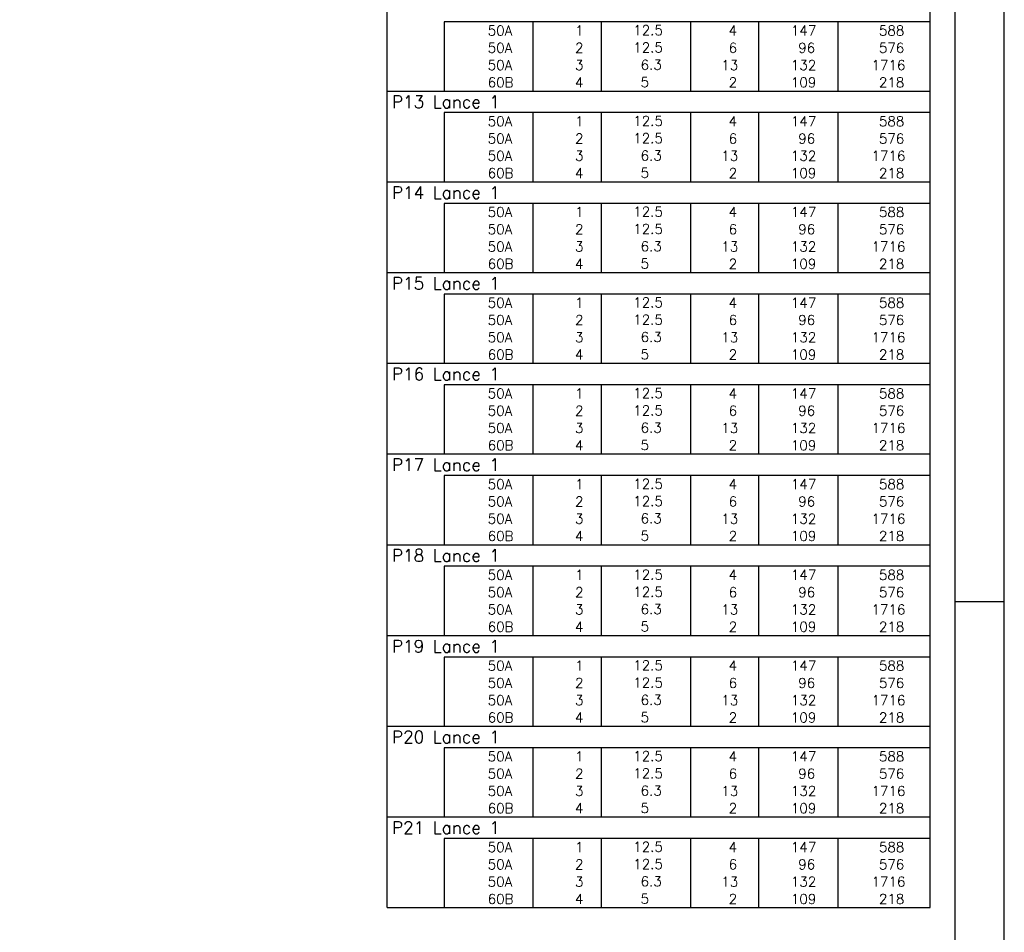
# Model space of a CAD drawing. Header units: feet. Extents: x 0 to 84.1, y 0 to 59.4.
# Tile 7 of 8: x 64.2 to 84.1, y 23 to 41.5. Entities that reach past the tile are written whole.
import ezdxf

# ---------------------------------------------------------------- set-up
doc = ezdxf.new("R2010")
doc.units = ezdxf.units.FT
doc.header["$MEASUREMENT"] = 0
doc.layers.add('2', color=2, linetype='CONTINUOUS')
doc.styles.get("Standard").update_dxf_attribs({"font": 'ROMANS.SHX'})

msp = doc.modelspace()

# ---------------------------------------------------------------- linework, layer by layer
at = {"layer": '2', "linetype": 'Continuous'}
for p, q in [((84.100006, 0), (84.100006, 59.400002)), ((71.6, 41.445009), (71.6, 41.882509)), ((82.6, 41.445009), (82.6, 41.882509)), ((71.6, 41.095009), (71.6, 41.445009)), ((82.6, 41.445009), (72.75, 41.445009)), ((72.75, 41.445009), (72.75, 41.095009)), ((74.55, 41.445009), (74.55, 41.095009)), ((75.93, 41.445009), (75.93, 41.095009)), ((77.74, 41.445009), (77.74, 41.095009)), ((79.12, 41.445009), (79.12, 41.095009)), ((80.73, 41.445009), (80.73, 41.095009)), ((82.6, 41.095009), (82.6, 41.445009)), ((71.6, 40.745009), (71.6, 41.095009)), ((72.75, 41.095009), (72.75, 40.745009)), ((74.55, 41.095009), (74.55, 40.745009)), ((75.93, 41.095009), (75.93, 40.745009)), ((77.74, 41.095009), (77.74, 40.745009)), ((79.12, 41.095009), (79.12, 40.745009)), ((80.73, 41.095009), (80.73, 40.745009)), ((82.6, 40.745009), (82.6, 41.095009)), ((71.6, 40.395009), (71.6, 40.745009)), ((72.75, 40.745009), (72.75, 40.395009)), ((74.55, 40.745009), (74.55, 40.395009)), ((75.93, 40.745009), (75.93, 40.395009)), ((77.74, 40.745009), (77.74, 40.395009)), ((79.12, 40.745009), (79.12, 40.395009)), ((80.73, 40.745009), (80.73, 40.395009)), ((82.6, 40.395009), (82.6, 40.745009)), ((71.6, 40.045009), (71.6, 40.395009)), ((72.75, 40.395009), (72.75, 40.045009)), ((74.55, 40.395009), (74.55, 40.045009)), ((75.93, 40.395009), (75.93, 40.045009)), ((77.74, 40.395009), (77.74, 40.045009)), ((79.12, 40.395009), (79.12, 40.045009)), ((80.73, 40.395009), (80.73, 40.045009)), ((82.6, 40.045009), (82.6, 40.395009)), ((71.6, 39.607509), (71.6, 40.045009)), ((71.6, 40.045009), (82.6, 40.045009)), ((82.6, 39.607509), (82.6, 40.045009)), ((71.6, 39.257509), (71.6, 39.607509)), ((82.6, 39.607509), (72.75, 39.607509)), ((72.75, 39.607509), (72.75, 39.257509)), ((74.55, 39.607509), (74.55, 39.257509)), ((75.93, 39.607509), (75.93, 39.257509)), ((77.74, 39.607509), (77.74, 39.257509)), ((79.12, 39.607509), (79.12, 39.257509)), ((80.73, 39.607509), (80.73, 39.257509)), ((82.6, 39.257509), (82.6, 39.607509)), ((71.6, 38.907509), (71.6, 39.257509)), ((72.75, 39.257509), (72.75, 38.907509)), ((74.55, 39.257509), (74.55, 38.907509)), ((75.93, 39.257509), (75.93, 38.907509)), ((77.74, 39.257509), (77.74, 38.907509)), ((79.12, 39.257509), (79.12, 38.907509)), ((80.73, 39.257509), (80.73, 38.907509)), ((82.6, 38.907509), (82.6, 39.257509)), ((71.6, 38.557509), (71.6, 38.907509)), ((72.75, 38.907509), (72.75, 38.557509)), ((74.55, 38.907509), (74.55, 38.557509)), ((75.93, 38.907509), (75.93, 38.557509)), ((77.74, 38.907509), (77.74, 38.557509)), ((79.12, 38.907509), (79.12, 38.557509)), ((80.73, 38.907509), (80.73, 38.557509)), ((82.6, 38.557509), (82.6, 38.907509)), ((71.6, 38.20751), (71.6, 38.557509)), ((72.75, 38.557509), (72.75, 38.20751)), ((74.55, 38.557509), (74.55, 38.20751)), ((75.93, 38.557509), (75.93, 38.20751)), ((77.74, 38.557509), (77.74, 38.20751)), ((79.12, 38.557509), (79.12, 38.20751)), ((80.73, 38.557509), (80.73, 38.20751)), ((82.6, 38.20751), (82.6, 38.557509)), ((71.6, 37.77001), (71.6, 38.20751)), ((71.6, 38.20751), (82.6, 38.20751)), ((82.6, 37.77001), (82.6, 38.20751)), ((71.6, 37.42001), (71.6, 37.77001)), ((82.6, 37.77001), (72.75, 37.77001)), ((72.75, 37.77001), (72.75, 37.42001)), ((74.55, 37.77001), (74.55, 37.42001)), ((75.93, 37.77001), (75.93, 37.42001)), ((77.74, 37.77001), (77.74, 37.42001)), ((79.12, 37.77001), (79.12, 37.42001)), ((80.73, 37.77001), (80.73, 37.42001)), ((82.6, 37.42001), (82.6, 37.77001)), ((71.6, 37.07001), (71.6, 37.42001)), ((72.75, 37.42001), (72.75, 37.07001)), ((74.55, 37.42001), (74.55, 37.07001)), ((75.93, 37.42001), (75.93, 37.07001)), ((77.74, 37.42001), (77.74, 37.07001)), ((79.12, 37.42001), (79.12, 37.07001)), ((80.73, 37.42001), (80.73, 37.07001)), ((82.6, 37.07001), (82.6, 37.42001)), ((71.6, 36.72001), (71.6, 37.07001)), ((72.75, 37.07001), (72.75, 36.72001)), ((74.55, 37.07001), (74.55, 36.72001)), ((75.93, 37.07001), (75.93, 36.72001)), ((77.74, 37.07001), (77.74, 36.72001)), ((79.12, 37.07001), (79.12, 36.72001)), ((80.73, 37.07001), (80.73, 36.72001)), ((82.6, 36.72001), (82.6, 37.07001)), ((71.6, 36.37001), (71.6, 36.72001)), ((72.75, 36.72001), (72.75, 36.37001)), ((74.55, 36.72001), (74.55, 36.37001)), ((75.93, 36.72001), (75.93, 36.37001)), ((77.74, 36.72001), (77.74, 36.37001)), ((79.12, 36.72001), (79.12, 36.37001)), ((80.73, 36.72001), (80.73, 36.37001)), ((82.6, 36.37001), (82.6, 36.72001)), ((71.6, 35.93251), (71.6, 36.37001)), ((71.6, 36.37001), (82.6, 36.37001)), ((82.6, 35.93251), (82.6, 36.37001)), ((71.6, 35.58251), (71.6, 35.93251)), ((82.6, 35.93251), (72.75, 35.93251)), ((72.75, 35.93251), (72.75, 35.58251)), ((74.55, 35.93251), (74.55, 35.58251)), ((75.93, 35.93251), (75.93, 35.58251)), ((77.74, 35.93251), (77.74, 35.58251)), ((79.12, 35.93251), (79.12, 35.58251)), ((80.73, 35.93251), (80.73, 35.58251)), ((82.6, 35.58251), (82.6, 35.93251)), ((71.6, 35.23251), (71.6, 35.58251)), ((72.75, 35.58251), (72.75, 35.23251)), ((74.55, 35.58251), (74.55, 35.23251)), ((75.93, 35.58251), (75.93, 35.23251)), ((77.74, 35.58251), (77.74, 35.23251)), ((79.12, 35.58251), (79.12, 35.23251)), ((80.73, 35.58251), (80.73, 35.23251)), ((82.6, 35.23251), (82.6, 35.58251)), ((71.6, 34.88251), (71.6, 35.23251)), ((72.75, 35.23251), (72.75, 34.88251)), ((74.55, 35.23251), (74.55, 34.88251)), ((75.93, 35.23251), (75.93, 34.88251)), ((77.74, 35.23251), (77.74, 34.88251)), ((79.12, 35.23251), (79.12, 34.88251)), ((80.73, 35.23251), (80.73, 34.88251)), ((82.6, 34.88251), (82.6, 35.23251)), ((71.6, 34.53251), (71.6, 34.88251)), ((72.75, 34.88251), (72.75, 34.53251)), ((74.55, 34.88251), (74.55, 34.53251)), ((75.93, 34.88251), (75.93, 34.53251)), ((77.74, 34.88251), (77.74, 34.53251)), ((79.12, 34.88251), (79.12, 34.53251)), ((80.73, 34.88251), (80.73, 34.53251)), ((82.6, 34.53251), (82.6, 34.88251)), ((71.6, 34.09501), (71.6, 34.53251)), ((71.6, 34.53251), (82.6, 34.53251)), ((82.6, 34.09501), (82.6, 34.53251)), ((71.6, 33.74501), (71.6, 34.09501)), ((82.6, 34.09501), (72.75, 34.09501)), ((72.75, 34.09501), (72.75, 33.74501)), ((74.55, 34.09501), (74.55, 33.74501)), ((75.93, 34.09501), (75.93, 33.74501)), ((77.74, 34.09501), (77.74, 33.74501)), ((79.12, 34.09501), (79.12, 33.74501)), ((80.73, 34.09501), (80.73, 33.74501)), ((82.6, 33.74501), (82.6, 34.09501)), ((71.6, 33.39501), (71.6, 33.74501)), ((72.75, 33.74501), (72.75, 33.39501)), ((74.55, 33.74501), (74.55, 33.39501)), ((75.93, 33.74501), (75.93, 33.39501)), ((77.74, 33.74501), (77.74, 33.39501)), ((79.12, 33.74501), (79.12, 33.39501)), ((80.73, 33.74501), (80.73, 33.39501)), ((82.6, 33.39501), (82.6, 33.74501)), ((71.6, 33.045011), (71.6, 33.39501)), ((72.75, 33.39501), (72.75, 33.045011)), ((74.55, 33.39501), (74.55, 33.045011)), ((75.93, 33.39501), (75.93, 33.045011)), ((77.74, 33.39501), (77.74, 33.045011)), ((79.12, 33.39501), (79.12, 33.045011)), ((80.73, 33.39501), (80.73, 33.045011)), ((82.6, 33.045011), (82.6, 33.39501)), ((71.6, 32.695011), (71.6, 33.045011)), ((72.75, 33.045011), (72.75, 32.695011)), ((74.55, 33.045011), (74.55, 32.695011)), ((75.93, 33.045011), (75.93, 32.695011)), ((77.74, 33.045011), (77.74, 32.695011)), ((79.12, 33.045011), (79.12, 32.695011)), ((80.73, 33.045011), (80.73, 32.695011)), ((82.6, 32.695011), (82.6, 33.045011)), ((71.6, 32.257511), (71.6, 32.695011)), ((71.6, 32.695011), (82.6, 32.695011)), ((82.6, 32.257511), (82.6, 32.695011)), ((71.6, 31.907511), (71.6, 32.257511)), ((82.6, 32.257511), (72.75, 32.257511)), ((72.75, 32.257511), (72.75, 31.907511)), ((74.55, 32.257511), (74.55, 31.907511)), ((75.93, 32.257511), (75.93, 31.907511)), ((77.74, 32.257511), (77.74, 31.907511)), ((79.12, 32.257511), (79.12, 31.907511)), ((80.73, 32.257511), (80.73, 31.907511)), ((82.6, 31.907511), (82.6, 32.257511)), ((71.6, 31.557511), (71.6, 31.907511)), ((72.75, 31.907511), (72.75, 31.557511)), ((74.55, 31.907511), (74.55, 31.557511)), ((75.93, 31.907511), (75.93, 31.557511)), ((77.74, 31.907511), (77.74, 31.557511)), ((79.12, 31.907511), (79.12, 31.557511)), ((80.73, 31.907511), (80.73, 31.557511)), ((82.6, 31.557511), (82.6, 31.907511)), ((71.6, 31.207511), (71.6, 31.557511)), ((72.75, 31.557511), (72.75, 31.207511)), ((74.55, 31.557511), (74.55, 31.207511)), ((75.93, 31.557511), (75.93, 31.207511)), ((77.74, 31.557511), (77.74, 31.207511)), ((79.12, 31.557511), (79.12, 31.207511)), ((80.73, 31.557511), (80.73, 31.207511)), ((82.6, 31.207511), (82.6, 31.557511)), ((71.6, 30.857511), (71.6, 31.207511)), ((72.75, 31.207511), (72.75, 30.857511)), ((74.55, 31.207511), (74.55, 30.857511)), ((75.93, 31.207511), (75.93, 30.857511)), ((77.74, 31.207511), (77.74, 30.857511)), ((79.12, 31.207511), (79.12, 30.857511)), ((80.73, 31.207511), (80.73, 30.857511)), ((82.6, 30.857511), (82.6, 31.207511)), ((71.6, 30.420011), (71.6, 30.857511)), ((71.6, 30.857511), (82.6, 30.857511)), ((82.6, 30.420011), (82.6, 30.857511)), ((71.6, 30.070011), (71.6, 30.420011)), ((82.6, 30.420011), (72.75, 30.420011)), ((72.75, 30.420011), (72.75, 30.070011)), ((74.55, 30.420011), (74.55, 30.070011)), ((75.93, 30.420011), (75.93, 30.070011)), ((77.74, 30.420011), (77.74, 30.070011)), ((79.12, 30.420011), (79.12, 30.070011)), ((80.73, 30.420011), (80.73, 30.070011)), ((82.6, 30.070011), (82.6, 30.420011)), ((71.6, 29.720011), (71.6, 30.070011)), ((72.75, 30.070011), (72.75, 29.720011)), ((74.55, 30.070011), (74.55, 29.720011)), ((75.93, 30.070011), (75.93, 29.720011)), ((77.74, 30.070011), (77.74, 29.720011)), ((79.12, 30.070011), (79.12, 29.720011)), ((80.73, 30.070011), (80.73, 29.720011)), ((82.6, 29.720011), (82.6, 30.070011)), ((71.6, 29.370011), (71.6, 29.720011)), ((72.75, 29.720011), (72.75, 29.370011)), ((74.55, 29.720011), (74.55, 29.370011)), ((75.93, 29.720011), (75.93, 29.370011)), ((77.74, 29.720011), (77.74, 29.370011)), ((79.12, 29.720011), (79.12, 29.370011)), ((80.73, 29.720011), (80.73, 29.370011)), ((82.6, 29.370011), (82.6, 29.720011)), ((84.100006, 29.700001), (83.100006, 29.700001)), ((71.6, 29.020011), (71.6, 29.370011)), ((72.75, 29.370011), (72.75, 29.020011)), ((74.55, 29.370011), (74.55, 29.020011)), ((75.93, 29.370011), (75.93, 29.020011)), ((77.74, 29.370011), (77.74, 29.020011)), ((79.12, 29.370011), (79.12, 29.020011)), ((80.73, 29.370011), (80.73, 29.020011)), ((82.6, 29.020011), (82.6, 29.370011)), ((71.6, 28.582511), (71.6, 29.020011)), ((71.6, 29.020011), (82.6, 29.020011)), ((82.6, 28.582511), (82.6, 29.020011)), ((71.6, 28.232512), (71.6, 28.582511)), ((82.6, 28.582511), (72.75, 28.582511)), ((72.75, 28.582511), (72.75, 28.232512)), ((74.55, 28.582511), (74.55, 28.232512)), ((75.93, 28.582511), (75.93, 28.232512)), ((77.74, 28.582511), (77.74, 28.232512)), ((79.12, 28.582511), (79.12, 28.232512)), ((80.73, 28.582511), (80.73, 28.232512)), ((82.6, 28.232512), (82.6, 28.582511)), ((71.6, 27.882512), (71.6, 28.232512)), ((72.75, 28.232512), (72.75, 27.882512)), ((74.55, 28.232512), (74.55, 27.882512)), ((75.93, 28.232512), (75.93, 27.882512)), ((77.74, 28.232512), (77.74, 27.882512)), ((79.12, 28.232512), (79.12, 27.882512)), ((80.73, 28.232512), (80.73, 27.882512)), ((82.6, 27.882512), (82.6, 28.232512)), ((71.6, 27.532512), (71.6, 27.882512)), ((72.75, 27.882512), (72.75, 27.532512)), ((74.55, 27.882512), (74.55, 27.532512)), ((75.93, 27.882512), (75.93, 27.532512)), ((77.74, 27.882512), (77.74, 27.532512)), ((79.12, 27.882512), (79.12, 27.532512)), ((80.73, 27.882512), (80.73, 27.532512)), ((82.6, 27.532512), (82.6, 27.882512)), ((71.6, 27.182512), (71.6, 27.532512)), ((72.75, 27.532512), (72.75, 27.182512)), ((74.55, 27.532512), (74.55, 27.182512)), ((75.93, 27.532512), (75.93, 27.182512)), ((77.74, 27.532512), (77.74, 27.182512)), ((79.12, 27.532512), (79.12, 27.182512)), ((80.73, 27.532512), (80.73, 27.182512)), ((82.6, 27.182512), (82.6, 27.532512)), ((71.6, 26.745012), (71.6, 27.182512)), ((71.6, 27.182512), (82.6, 27.182512)), ((82.6, 26.745012), (82.6, 27.182512)), ((71.6, 26.395012), (71.6, 26.745012)), ((82.6, 26.745012), (72.75, 26.745012)), ((72.75, 26.745012), (72.75, 26.395012)), ((74.55, 26.745012), (74.55, 26.395012)), ((75.93, 26.745012), (75.93, 26.395012)), ((77.74, 26.745012), (77.74, 26.395012)), ((79.12, 26.745012), (79.12, 26.395012)), ((80.73, 26.745012), (80.73, 26.395012)), ((82.6, 26.395012), (82.6, 26.745012)), ((71.6, 26.045012), (71.6, 26.395012)), ((72.75, 26.395012), (72.75, 26.045012)), ((74.55, 26.395012), (74.55, 26.045012)), ((75.93, 26.395012), (75.93, 26.045012)), ((77.74, 26.395012), (77.74, 26.045012)), ((79.12, 26.395012), (79.12, 26.045012)), ((80.73, 26.395012), (80.73, 26.045012)), ((82.6, 26.045012), (82.6, 26.395012)), ((71.6, 25.695012), (71.6, 26.045012)), ((72.75, 26.045012), (72.75, 25.695012)), ((74.55, 26.045012), (74.55, 25.695012)), ((75.93, 26.045012), (75.93, 25.695012)), ((77.74, 26.045012), (77.74, 25.695012)), ((79.12, 26.045012), (79.12, 25.695012)), ((80.73, 26.045012), (80.73, 25.695012)), ((82.6, 25.695012), (82.6, 26.045012)), ((71.6, 25.345012), (71.6, 25.695012)), ((72.75, 25.695012), (72.75, 25.345012)), ((74.55, 25.695012), (74.55, 25.345012)), ((75.93, 25.695012), (75.93, 25.345012)), ((77.74, 25.695012), (77.74, 25.345012)), ((79.12, 25.695012), (79.12, 25.345012)), ((80.73, 25.695012), (80.73, 25.345012)), ((82.6, 25.345012), (82.6, 25.695012)), ((71.6, 24.907512), (71.6, 25.345012)), ((71.6, 25.345012), (82.6, 25.345012)), ((82.6, 24.907512), (82.6, 25.345012)), ((71.6, 24.557512), (71.6, 24.907512)), ((82.6, 24.907512), (72.75, 24.907512)), ((72.75, 24.907512), (72.75, 24.557512)), ((74.55, 24.907512), (74.55, 24.557512)), ((75.93, 24.907512), (75.93, 24.557512)), ((77.74, 24.907512), (77.74, 24.557512)), ((79.12, 24.907512), (79.12, 24.557512)), ((80.73, 24.907512), (80.73, 24.557512)), ((82.6, 24.557512), (82.6, 24.907512)), ((71.6, 24.207512), (71.6, 24.557512)), ((72.75, 24.557512), (72.75, 24.207512)), ((74.55, 24.557512), (74.55, 24.207512)), ((75.93, 24.557512), (75.93, 24.207512)), ((77.74, 24.557512), (77.74, 24.207512)), ((79.12, 24.557512), (79.12, 24.207512)), ((80.73, 24.557512), (80.73, 24.207512)), ((82.6, 24.207512), (82.6, 24.557512)), ((71.6, 23.857512), (71.6, 24.207512)), ((72.75, 24.207512), (72.75, 23.857512)), ((74.55, 24.207512), (74.55, 23.857512)), ((75.93, 24.207512), (75.93, 23.857512)), ((77.74, 24.207512), (77.74, 23.857512)), ((79.12, 24.207512), (79.12, 23.857512)), ((80.73, 24.207512), (80.73, 23.857512)), ((82.6, 23.857512), (82.6, 24.207512)), ((71.6, 23.507513), (71.6, 23.857512)), ((72.75, 23.857512), (72.75, 23.507513)), ((74.55, 23.857512), (74.55, 23.507513)), ((75.93, 23.857512), (75.93, 23.507513)), ((77.74, 23.857512), (77.74, 23.507513)), ((79.12, 23.857512), (79.12, 23.507513)), ((80.73, 23.857512), (80.73, 23.507513)), ((82.6, 23.507513), (82.6, 23.857512)), ((71.6, 23.507513), (82.6, 23.507513))]:
    msp.add_line(p, q, dxfattribs=at)
msp.add_lwpolyline([(83.100006, 1), (2.5, 1), (2.5, 58.400002), (83.100006, 58.400002), (83.100006, 1)], dxfattribs=at)

# ---------------------------------------------------------------- texts
for s, height, p in [('     50A', 0.2, (72.889661, 41.170009)), ('  1', 0.2, (75.13, 41.170009)), ('   12.5', 0.2, (76.136543, 41.176053)), ('    4', 0.2, (77.92, 41.170009)), ('   147', 0.2, (79.33, 41.170009)), ('    588', 0.2, (80.963622, 41.170009)), ('     50A', 0.2, (72.889661, 40.820009)), ('  2', 0.2, (75.13, 40.820009)), ('   12.5', 0.2, (76.136543, 40.826053)), ('    6', 0.2, (77.92, 40.820009)), ('    96', 0.2, (79.33, 40.820009)), ('    576', 0.2, (80.963622, 40.820009)), ('     50A', 0.2, (72.889661, 40.470009)), ('  3', 0.2, (75.13, 40.470009)), ('    6.3', 0.2, (76.136543, 40.476053)), ('   13', 0.2, (77.92, 40.470009)), ('   132', 0.2, (79.33, 40.470009)), ('   1716', 0.2, (80.963622, 40.470009)), ('     60B', 0.2, (72.889661, 40.120009)), ('  4', 0.2, (75.13, 40.120009)), ('    5  ', 0.2, (76.136543, 40.126053)), ('    2', 0.2, (77.92, 40.120009)), ('   109', 0.2, (79.33, 40.120009)), ('    218', 0.2, (80.963622, 40.120009)), ('P13 Lance 1', 0.25, (71.695798, 39.701259)), ('     50A', 0.2, (72.889661, 39.332509)), ('  1', 0.2, (75.13, 39.332509)), ('   12.5', 0.2, (76.136543, 39.338553)), ('    4', 0.2, (77.92, 39.332509)), ('   147', 0.2, (79.33, 39.332509)), ('    588', 0.2, (80.963622, 39.332509)), ('     50A', 0.2, (72.889661, 38.982509)), ('  2', 0.2, (75.13, 38.982509)), ('   12.5', 0.2, (76.136543, 38.988553)), ('    6', 0.2, (77.92, 38.982509)), ('    96', 0.2, (79.33, 38.982509)), ('    576', 0.2, (80.963622, 38.982509)), ('     50A', 0.2, (72.889661, 38.632509)), ('  3', 0.2, (75.13, 38.632509)), ('    6.3', 0.2, (76.136543, 38.638553)), ('   13', 0.2, (77.92, 38.632509)), ('   132', 0.2, (79.33, 38.632509)), ('   1716', 0.2, (80.963622, 38.632509)), ('     60B', 0.2, (72.889661, 38.282509)), ('  4', 0.2, (75.13, 38.282509)), ('    5  ', 0.2, (76.136543, 38.288553)), ('    2', 0.2, (77.92, 38.282509)), ('   109', 0.2, (79.33, 38.282509)), ('    218', 0.2, (80.963622, 38.282509)), ('P14 Lance 1', 0.25, (71.695798, 37.86376)), ('     50A', 0.2, (72.889661, 37.495009)), ('   12.5', 0.2, (76.136543, 37.501053)), ('    588', 0.2, (80.963622, 37.495009)), ('  1', 0.2, (75.13, 37.495009)), ('    4', 0.2, (77.92, 37.495009)), ('   147', 0.2, (79.33, 37.495009)), ('     50A', 0.2, (72.889661, 37.14501)), ('  2', 0.2, (75.13, 37.14501)), ('   12.5', 0.2, (76.136543, 37.151053)), ('    6', 0.2, (77.92, 37.14501)), ('    96', 0.2, (79.33, 37.14501)), ('    576', 0.2, (80.963622, 37.14501)), ('     50A', 0.2, (72.889661, 36.79501)), ('  3', 0.2, (75.13, 36.79501)), ('    6.3', 0.2, (76.136543, 36.801054)), ('   13', 0.2, (77.92, 36.79501)), ('   132', 0.2, (79.33, 36.79501)), ('   1716', 0.2, (80.963622, 36.79501)), ('     60B', 0.2, (72.889661, 36.44501)), ('  4', 0.2, (75.13, 36.44501)), ('    5  ', 0.2, (76.136543, 36.451054)), ('    2', 0.2, (77.92, 36.44501)), ('   109', 0.2, (79.33, 36.44501)), ('    218', 0.2, (80.963622, 36.44501)), ('P15 Lance 1', 0.25, (71.695798, 36.02626)), ('     50A', 0.2, (72.889661, 35.65751)), ('  1', 0.2, (75.13, 35.65751)), ('   12.5', 0.2, (76.136543, 35.663554)), ('    4', 0.2, (77.92, 35.65751)), ('   147', 0.2, (79.33, 35.65751)), ('    588', 0.2, (80.963622, 35.65751)), ('     50A', 0.2, (72.889661, 35.30751)), ('  2', 0.2, (75.13, 35.30751)), ('   12.5', 0.2, (76.136543, 35.313554)), ('    6', 0.2, (77.92, 35.30751)), ('    96', 0.2, (79.33, 35.30751)), ('    576', 0.2, (80.963622, 35.30751)), ('     50A', 0.2, (72.889661, 34.95751)), ('  3', 0.2, (75.13, 34.95751)), ('    6.3', 0.2, (76.136543, 34.963554)), ('   13', 0.2, (77.92, 34.95751)), ('   132', 0.2, (79.33, 34.95751)), ('   1716', 0.2, (80.963622, 34.95751)), ('     60B', 0.2, (72.889661, 34.60751)), ('  4', 0.2, (75.13, 34.60751)), ('    5  ', 0.2, (76.136543, 34.613554)), ('    2', 0.2, (77.92, 34.60751)), ('   109', 0.2, (79.33, 34.60751)), ('    218', 0.2, (80.963622, 34.60751)), ('P16 Lance 1', 0.25, (71.695798, 34.18876)), ('     50A', 0.2, (72.889661, 33.82001)), ('  1', 0.2, (75.13, 33.82001)), ('   12.5', 0.2, (76.136543, 33.826054)), ('    4', 0.2, (77.92, 33.82001)), ('   147', 0.2, (79.33, 33.82001)), ('    588', 0.2, (80.963622, 33.82001)), ('     50A', 0.2, (72.889661, 33.47001)), ('  2', 0.2, (75.13, 33.47001)), ('   12.5', 0.2, (76.136543, 33.476054)), ('    6', 0.2, (77.92, 33.47001)), ('    96', 0.2, (79.33, 33.47001)), ('    576', 0.2, (80.963622, 33.47001)), ('     50A', 0.2, (72.889661, 33.12001)), ('  3', 0.2, (75.13, 33.12001)), ('    6.3', 0.2, (76.136543, 33.126054)), ('   13', 0.2, (77.92, 33.12001)), ('   132', 0.2, (79.33, 33.12001)), ('   1716', 0.2, (80.963622, 33.12001)), ('     60B', 0.2, (72.889661, 32.77001)), ('  4', 0.2, (75.13, 32.77001)), ('    5  ', 0.2, (76.136543, 32.776054)), ('    2', 0.2, (77.92, 32.77001)), ('   109', 0.2, (79.33, 32.77001)), ('    218', 0.2, (80.963622, 32.77001)), ('P17 Lance 1', 0.25, (71.695798, 32.351261)), ('     50A', 0.2, (72.889661, 31.982511)), ('  1', 0.2, (75.13, 31.982511)), ('   12.5', 0.2, (76.136543, 31.988554)), ('    4', 0.2, (77.92, 31.982511)), ('   147', 0.2, (79.33, 31.982511)), ('    588', 0.2, (80.963622, 31.982511)), ('     50A', 0.2, (72.889661, 31.632511)), ('  2', 0.2, (75.13, 31.632511)), ('   12.5', 0.2, (76.136543, 31.638555)), ('    6', 0.2, (77.92, 31.632511)), ('    96', 0.2, (79.33, 31.632511)), ('    576', 0.2, (80.963622, 31.632511)), ('     50A', 0.2, (72.889661, 31.282511)), ('  3', 0.2, (75.13, 31.282511)), ('    6.3', 0.2, (76.136543, 31.288555)), ('   13', 0.2, (77.92, 31.282511)), ('   132', 0.2, (79.33, 31.282511)), ('   1716', 0.2, (80.963622, 31.282511)), ('     60B', 0.2, (72.889661, 30.932511)), ('  4', 0.2, (75.13, 30.932511)), ('    5  ', 0.2, (76.136543, 30.938555)), ('    2', 0.2, (77.92, 30.932511)), ('   109', 0.2, (79.33, 30.932511)), ('    218', 0.2, (80.963622, 30.932511)), ('P18 Lance 1', 0.25, (71.695798, 30.513761)), ('     50A', 0.2, (72.889661, 30.145011)), ('  1', 0.2, (75.13, 30.145011)), ('   12.5', 0.2, (76.136543, 30.151055)), ('    4', 0.2, (77.92, 30.145011)), ('   147', 0.2, (79.33, 30.145011)), ('    588', 0.2, (80.963622, 30.145011)), ('     50A', 0.2, (72.889661, 29.795011)), ('  2', 0.2, (75.13, 29.795011)), ('   12.5', 0.2, (76.136543, 29.801055)), ('    6', 0.2, (77.92, 29.795011)), ('    96', 0.2, (79.33, 29.795011)), ('    576', 0.2, (80.963622, 29.795011)), ('     50A', 0.2, (72.889661, 29.445011)), ('  3', 0.2, (75.13, 29.445011)), ('    6.3', 0.2, (76.136543, 29.451055)), ('   13', 0.2, (77.92, 29.445011)), ('   132', 0.2, (79.33, 29.445011)), ('   1716', 0.2, (80.963622, 29.445011)), ('     60B', 0.2, (72.889661, 29.095011)), ('  4', 0.2, (75.13, 29.095011)), ('    5  ', 0.2, (76.136543, 29.101055)), ('    2', 0.2, (77.92, 29.095011)), ('   109', 0.2, (79.33, 29.095011)), ('    218', 0.2, (80.963622, 29.095011)), ('P19 Lance 1', 0.25, (71.695798, 28.676261)), ('     50A', 0.2, (72.889661, 28.307511)), ('  1', 0.2, (75.13, 28.307511)), ('   12.5', 0.2, (76.136543, 28.313555)), ('    4', 0.2, (77.92, 28.307511)), ('   147', 0.2, (79.33, 28.307511)), ('    588', 0.2, (80.963622, 28.307511)), ('     50A', 0.2, (72.889661, 27.957511)), ('  2', 0.2, (75.13, 27.957511)), ('   12.5', 0.2, (76.136543, 27.963555)), ('    6', 0.2, (77.92, 27.957511)), ('    96', 0.2, (79.33, 27.957511)), ('    576', 0.2, (80.963622, 27.957511)), ('     50A', 0.2, (72.889661, 27.607512)), ('  3', 0.2, (75.13, 27.607512)), ('    6.3', 0.2, (76.136543, 27.613555)), ('   13', 0.2, (77.92, 27.607512)), ('   132', 0.2, (79.33, 27.607512)), ('   1716', 0.2, (80.963622, 27.607512)), ('     60B', 0.2, (72.889661, 27.257512)), ('  4', 0.2, (75.13, 27.257512)), ('    5  ', 0.2, (76.136543, 27.263556)), ('    2', 0.2, (77.92, 27.257512)), ('   109', 0.2, (79.33, 27.257512)), ('    218', 0.2, (80.963622, 27.257512)), ('P20 Lance 1', 0.25, (71.695798, 26.838762)), ('     50A', 0.2, (72.889661, 26.470012)), ('  1', 0.2, (75.13, 26.470012)), ('   12.5', 0.2, (76.136543, 26.476056)), ('    4', 0.2, (77.92, 26.470012)), ('   147', 0.2, (79.33, 26.470012)), ('    588', 0.2, (80.963622, 26.470012)), ('   12.5', 0.2, (76.136543, 26.126056)), ('     50A', 0.2, (72.889661, 26.120012)), ('  2', 0.2, (75.13, 26.120012)), ('    6', 0.2, (77.92, 26.120012)), ('    96', 0.2, (79.33, 26.120012)), ('    576', 0.2, (80.963622, 26.120012)), ('     50A', 0.2, (72.889661, 25.770012)), ('  3', 0.2, (75.13, 25.770012)), ('    6.3', 0.2, (76.136543, 25.776056)), ('   13', 0.2, (77.92, 25.770012)), ('   132', 0.2, (79.33, 25.770012)), ('   1716', 0.2, (80.963622, 25.770012)), ('     60B', 0.2, (72.889661, 25.420012)), ('  4', 0.2, (75.13, 25.420012)), ('    5  ', 0.2, (76.136543, 25.426056)), ('    2', 0.2, (77.92, 25.420012)), ('   109', 0.2, (79.33, 25.420012)), ('    218', 0.2, (80.963622, 25.420012)), ('P21 Lance 1', 0.25, (71.695798, 25.001262)), ('     50A', 0.2, (72.889661, 24.632512)), ('  1', 0.2, (75.13, 24.632512)), ('   12.5', 0.2, (76.136543, 24.638556)), ('    4', 0.2, (77.92, 24.632512)), ('   147', 0.2, (79.33, 24.632512)), ('    588', 0.2, (80.963622, 24.632512)), ('     50A', 0.2, (72.889661, 24.282512)), ('  2', 0.2, (75.13, 24.282512)), ('   12.5', 0.2, (76.136543, 24.288556)), ('    6', 0.2, (77.92, 24.282512)), ('    96', 0.2, (79.33, 24.282512)), ('    576', 0.2, (80.963622, 24.282512)), ('     50A', 0.2, (72.889661, 23.932512)), ('  3', 0.2, (75.13, 23.932512)), ('    6.3', 0.2, (76.136543, 23.938556)), ('   13', 0.2, (77.92, 23.932512)), ('   132', 0.2, (79.33, 23.932512)), ('   1716', 0.2, (80.963622, 23.932512)), ('     60B', 0.2, (72.889661, 23.582512)), ('  4', 0.2, (75.13, 23.582512)), ('    5  ', 0.2, (76.136543, 23.588556)), ('    2', 0.2, (77.92, 23.582512)), ('   109', 0.2, (79.33, 23.582512)), ('    218', 0.2, (80.963622, 23.582512))]:
    msp.add_text(s, height=height, dxfattribs=at).set_placement(p)

doc.saveas('drawing.dxf')
